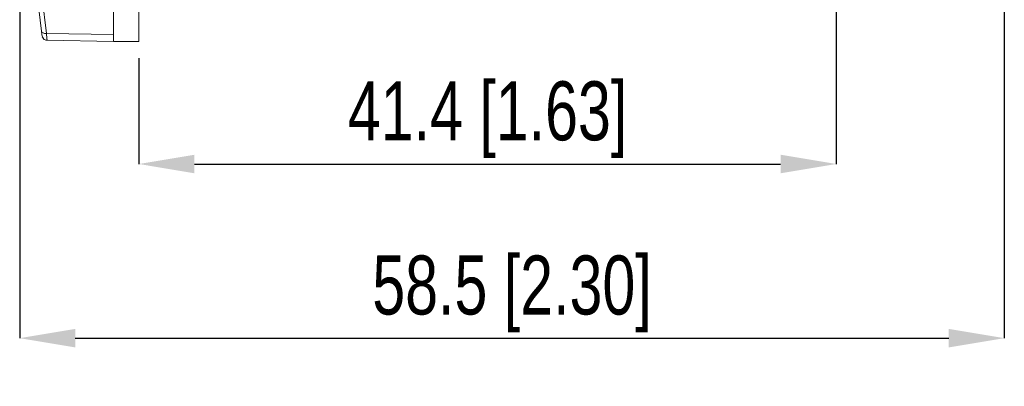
# Model space of a CAD drawing. Header units: millimetres. Extents: x 22 to 307, y 54 to 252.
# Tile 4 of 7: x 246 to 305, y 139 to 161. Entities that reach past the tile are written whole.
import ezdxf

# ---------------------------------------------------------------- set-up
doc = ezdxf.new("R2010")
doc.units = ezdxf.units.MM
doc.header["$PDSIZE"] = -1
doc.linetypes.add('SLD-Solido', pattern=[0])
doc.styles.add('SLDTEXTSTYLE0', font='TXT', dxfattribs={"width": 0.75})
doc.dimstyles.new('SLDDIMSTYLE1', dxfattribs={"dimtxt": 3.5, "dimasz": 3.302, "dimexe": 0, "dimexo": 1, "dimgap": 0.875, "dimtad": 1, "dimdec": 1, "dimrnd": 1e-09, "dimzin": 12, "dimdsep": 46, "dimtxsty": 'SLDTEXTSTYLE0', "dimcen": 0.09, "dimadec": 0, "dimazin": 3, "dimtfac": 1, "dimtdec": 1, "dimtmove": 0, "dimatfit": 0, "dimfxl": 1, "dimfrac": 2, "dimtolj": 1, "dimtzin": 12, "dimarcsym": 0})

# ---------------------------------------------------------------- blocks, each defined once
blk = doc.blocks.new('*D60')
at = {"color": 0, "lineweight": -2, "transparency": 16777216}
for p, q in [((246.092, 180.015), (246.092, 142.169)), ((304.549, 170.583), (304.549, 142.169)), ((249.394, 142.169), (301.247, 142.169))]:
    blk.add_line(p, q, dxfattribs=at)
at = {"color": 0, "transparency": 16777216}
for points in [[(249.394, 142.719), (249.394, 141.619), (246.092, 142.169)], [(301.247, 142.719), (301.247, 141.619), (304.549, 142.169)]]:
    blk.add_solid(points, dxfattribs=at)
at = {"layer": 'Defpoints', "color": 0, "transparency": 16777216}
for p in [(246.092, 181.015), (304.549, 171.583), (304.549, 142.169)]:
    blk.add_point(p, dxfattribs=at)
at = {"color": 0, "transparency": 16777216, "insert": (275.321, 144.794), "char_height": 3.5, "attachment_point": 5, "style": 'SLDTEXTSTYLE0'}
blk.add_mtext('\\A1;58.5 [2.30]', dxfattribs=at)
blk = doc.blocks.new('*D61')
at = {"color": 0, "lineweight": -2, "transparency": 16777216}
for p, q in [((294.572, 166.915), (294.572, 152.498)), ((253.168, 158.765), (253.168, 152.498)), ((256.47, 152.498), (291.27, 152.498))]:
    blk.add_line(p, q, dxfattribs=at)
at = {"color": 0, "transparency": 16777216}
for points in [[(256.47, 153.048), (256.47, 151.947), (253.168, 152.498)], [(291.27, 153.048), (291.27, 151.947), (294.572, 152.498)]]:
    blk.add_solid(points, dxfattribs=at)
at = {"layer": 'Defpoints', "color": 0, "transparency": 16777216}
for p in [(294.572, 167.915), (253.168, 159.765), (294.572, 152.498)]:
    blk.add_point(p, dxfattribs=at)
at = {"color": 0, "transparency": 16777216, "insert": (273.87, 155.123), "char_height": 3.5, "attachment_point": 5, "style": 'SLDTEXTSTYLE0'}
blk.add_mtext('\\A1;41.4 [1.63]', dxfattribs=at)

msp = doc.modelspace()

# ---------------------------------------------------------------- linework, layer by layer
at = {"color": 7, "linetype": 'SLD-Solido', "lineweight": 15}
for p, q in [((253.168, 202.265), (253.168, 159.765)), ((251.668, 160.169), (251.668, 181.015)), ((247.068, 162.996), (247.387, 160.379)), ((247.367, 162.881), (247.679, 160.239)), ((251.668, 160.169), (247.679, 160.239)), ((247.715, 159.847), (247.716, 159.834)), ((251.668, 159.765), (247.716, 159.834)), ((251.668, 159.765), (251.668, 160.169)), ((253.168, 159.765), (251.668, 159.765))]:
    msp.add_line(p, q, dxfattribs=at)
at = {"color": 7, "linetype": 'SLD-Solido', "lineweight": 15, "flags": 128}
msp.add_lwpolyline([(247.387, 160.379), (247.413, 160.32), (247.48, 160.271), (247.575, 160.243), (247.679, 160.239)], dxfattribs=at)
at = {"color": 7, "linetype": 'SLD-Solido', "lineweight": 15}
for centre, radius, start, end in [((405.234, 180.907), 159.177, 187.40973, 187.51312), ((247.722, 160.134), 0.3, 187.51332, 269.00012), ((247.711, 160.128), 0.288, 197.1988, 274.17261)]:
    msp.add_arc(centre, radius, start, end, dxfattribs=at)
at = {"color": 8, "linetype": 'SLD-Solido', "lineweight": 15}
msp.add_arc((262.767, 161.411), 15.133, 184.43873, 185.93166, dxfattribs=at)

# ---------------------------------------------------------------- dimensions: what is measured, and where the dimension line sits
for base, p1, p2, picture, middle in [((304.549, 142.169), (246.092, 181.015), (304.549, 171.583), '*D60', (275.321, 144.794)), ((294.572, 152.498), (253.168, 159.765), (294.572, 167.915), '*D61', (273.87, 155.123))]:
    dim = msp.add_linear_dim(base=base, p1=p1, p2=p2, dimstyle='SLDDIMSTYLE1')
    dim.commit()
    dim.dimension.update_dxf_attribs({"geometry": picture, "text_midpoint": middle})

doc.saveas('drawing.dxf')
